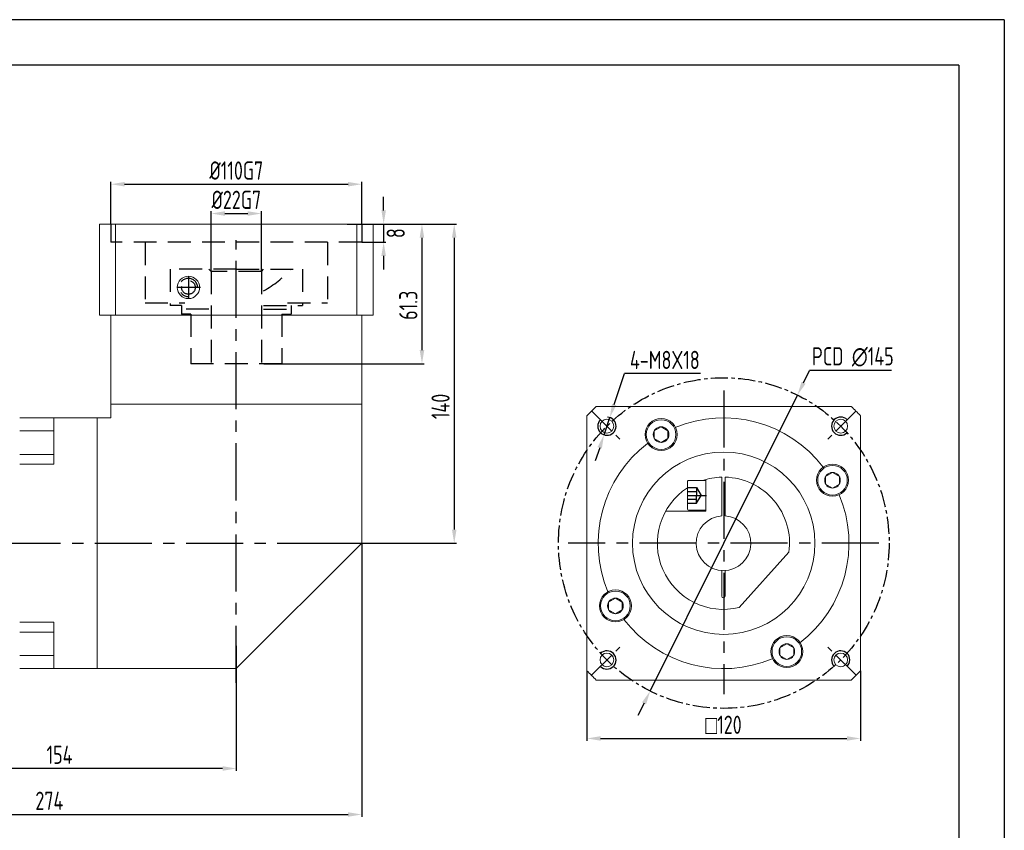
# Model space of a CAD drawing. Header units: millimetres. Extents: x -20 to 820, y -20 to 574.
# Tile 3 of 3: x 388 to 820, y 218 to 574. Entities that reach past the tile are written whole.
import ezdxf

# ---------------------------------------------------------------- set-up
doc = ezdxf.new("R2010")
doc.units = ezdxf.units.MM
doc.header["$LTSCALE"] = 20
doc.linetypes.add('CENTER', pattern=[2, 1.25, -0.25, 0.25, -0.25])
doc.linetypes.add('DASHED', pattern=[0.75, 0.5, -0.25])
doc.layers.get('0').update_dxf_attribs({"lineweight": 20})
doc.layers.add('1轮廓实线层', color=7, linetype='Continuous', lineweight=20)
for name, color, linetype in [('2细线层', 4, 'Continuous'), ('3中心线层', 1, 'CENTER'), ('4虚线层', 6, 'DASHED'), ('7标注层', 4, 'Continuous'), ('图框层', 7, 'Continuous')]:
    doc.layers.add(name, color=color, linetype=linetype)
doc.styles.get("Standard").update_dxf_attribs({"font": 'isocp.shx', "width": 0.8, "bigfont": 'gbcbig.shx'})
doc.styles.add('TH_GBDIM', font='isocp.shx', dxfattribs={"width": 0.8, "bigfont": 'gbcbig.shx'})
doc.dimstyles.new('TH_GBDIM', dxfattribs={"dimscale": 2, "dimtxt": 4, "dimasz": 3, "dimexe": 0.5, "dimexo": 0, "dimgap": 1, "dimtad": 1, "dimtoh": 1, "dimdec": 3, "dimdsep": 46, "dimtxsty": 'TH_GBDIM', "dimcen": 0, "dimclrd": 256, "dimclre": 256, "dimclrt": 256, "dimadec": 3, "dimazin": 2, "dimtfac": 0.714286, "dimtdec": 3, "dimtmove": 0, "dimatfit": 3, "dimfxl": 1, "dimtolj": 1, "dimtzin": 0, "dimlwd": -1, "dimarcsym": 0})
doc.dimstyles.new('TH_GBDIM$0', dxfattribs={"dimscale": 2, "dimtxt": 4, "dimasz": 3, "dimexe": 0.5, "dimexo": 0, "dimgap": 1, "dimtad": 1, "dimtoh": 1, "dimdec": 3, "dimdsep": 46, "dimtxsty": 'TH_GBDIM', "dimcen": 0, "dimclrd": 256, "dimclre": 256, "dimclrt": 256, "dimadec": 3, "dimazin": 2, "dimtfac": 0.714286, "dimtdec": 3, "dimtmove": 0, "dimatfit": 3, "dimfxl": 1, "dimtolj": 1, "dimtzin": 0, "dimlwd": -1, "dimarcsym": 0})

# ---------------------------------------------------------------- blocks, each defined once
blk = doc.blocks.new('A$C5D753234')
for p, q in [((-28.73, 3.96), (-6.94, 28.16)), ((-0.75, 23.25), (-0.75, 11.98)), ((0.75, 23.25), (0.75, 11.98)), ((-0.75, -11.98), (-0.75, -28.99)), ((0.75, -11.98), (0.75, -28.99)), ((7.75, -14), (7.75, -27.95)), ((7.75, -14), (25.4, -14))]:
    blk.add_line(p, q)
for centre, radius, start, end in [((0, 0), 29, 302.8952, 103.8516), ((0, 23.25), 0.75, 0, 180), ((0, 0), 12, 273.5833, 266.4167), ((0, 0), 29, 172.1484, 268.518), ((0, 0), 29, 271.482, 288.5086)]:
    blk.add_arc(centre, radius, start, end)
at = {"layer": '1轮廓实线层', "extrusion": (0, 1e-16, -1)}
for p, q in [((15.35, -14.5), (7.75, -14.5)), ((7.75, -14.5), (7.75, -21)), ((15.75, -21), (15.75, -14.9))]:
    blk.add_line(p, q, dxfattribs=at)
at = {"layer": '1轮廓实线层'}
for p, q in [((7.75, -27.5), (7.75, -21)), ((15.75, -21), (15.75, -27.1)), ((15.35, -27.5), (7.75, -27.5))]:
    blk.add_line(p, q, dxfattribs=at)
at = {"layer": '1轮廓实线层', "extrusion": (0, 1e-16, -1)}
blk.add_arc((-15.35, -14.9), 0.4, 90, 180, dxfattribs=at)
at = {"layer": '1轮廓实线层'}
blk.add_arc((15.35, -27.1), 0.4, 270, 0, dxfattribs=at)
at = {"layer": '3中心线层'}
blk.add_line((15.87, -21), (7.49, -21), dxfattribs=at)
at = {"layer": '4虚线层', "extrusion": (0, 1e-16, -1)}
for p, q in [((11.75, -17.57), (9.77, -21)), ((15.75, -17.57), (11.75, -17.57)), ((11.75, -17.57), (11.75, -21)), ((15.75, -19.3), (11.75, -19.3))]:
    blk.add_line(p, q, dxfattribs=at)
at = {"layer": '4虚线层'}
for p, q in [((11.75, -24.43), (9.77, -21)), ((11.75, -24.43), (11.75, -21)), ((15.75, -22.7), (11.75, -22.7)), ((15.75, -24.43), (11.75, -24.43))]:
    blk.add_line(p, q, dxfattribs=at)
blk = doc.blocks.new('A$C22961491')
at = {"layer": '1轮廓实线层'}
for p, q in [((-55.89, 60), (55.89, 60)), ((-60, -55.89), (-60, 55.89)), ((60, 55.89), (60, -55.89)), ((55.89, -60), (-55.89, -60))]:
    blk.add_line(p, q, dxfattribs=at)
for start, end in [(132.9703, 137.0297), (42.9703, 47.0297), (222.9703, 227.0297), (312.9703, 317.0297)]:
    blk.add_arc((0, 0), 82, start, end, dxfattribs=at)
at = {"layer": '3中心线层'}
for p, q in [((0, 66.95), (0, -66.13)), ((68.03, 0), (-68.16, 0))]:
    blk.add_line(p, q, dxfattribs=at)
blk = doc.blocks.new('*D21')
at = {"layer": '7标注层', "lineweight": -2}
for p, q in [((636.94, 288.49), (636.94, 257.76)), ((756.94, 288.49), (756.94, 257.76))]:
    blk.add_line(p, q, dxfattribs=at)
at = {"layer": '7标注层'}
blk.add_line((642.94, 258.76), (750.94, 258.76), dxfattribs=at)
for points in [[(642.94, 259.76), (642.94, 257.76), (636.94, 258.76)], [(750.94, 257.76), (750.94, 259.76), (756.94, 258.76)]]:
    blk.add_solid(points, dxfattribs=at)
at = {"layer": 'Defpoints', "color": 0}
for p in [(636.94, 288.49), (756.94, 288.49), (756.94, 258.76)]:
    blk.add_point(p, dxfattribs=at)
at = {"layer": '7标注层', "insert": (696.87, 264.76), "char_height": 8, "attachment_point": 5, "style": 'TH_GBDIM'}
blk.add_mtext('\\A1;{\\Famgdt;o}120', dxfattribs=at)
blk = doc.blocks.new('*D22')
at = {"layer": '7标注层', "lineweight": -2}
for p, q in [((472.17, 463.58), (472.17, 489.99)), ((494.17, 463.58), (494.17, 489.99))]:
    blk.add_line(p, q, dxfattribs=at)
at = {"layer": '7标注层'}
blk.add_line((478.17, 488.99), (488.17, 488.99), dxfattribs=at)
for points in [[(478.17, 489.99), (478.17, 487.99), (472.17, 488.99)], [(488.17, 487.99), (488.17, 489.99), (494.17, 488.99)]]:
    blk.add_solid(points, dxfattribs=at)
at = {"layer": 'Defpoints', "color": 0}
for p in [(494.17, 488.99), (472.17, 463.58), (494.17, 463.58)]:
    blk.add_point(p, dxfattribs=at)
at = {"layer": '7标注层', "insert": (483.17, 494.99), "char_height": 8, "attachment_point": 5}
blk.add_mtext('\\A1;{%%c22}{}{G7{\\H0.7x;}{}}', dxfattribs=at)
blk = doc.blocks.new('A$C27CB074C')
blk.add_circle((-33.5, -21), 4.9)
at = {"layer": '4虚线层'}
for p, q in [((-41.5, 0), (-41.5, 29)), ((-41.5, 29), (-25.5, 29)), ((-25.5, 12), (-25.5, 29)), ((-25.5, 24), (-21.8, 24)), ((-24, 12), (-24, 24)), ((-21.8, 20), (-21.8, 24)), ((-21.8, 20), (0, 20)), ((0, 20), (0, -20)), ((-40.5, 11), (-41.5, 12)), ((-40.5, 11), (0, 11)), ((-40.5, 11), (-40.5, -11)), ((-40.5, -11), (-41.5, -12)), ((-40.5, -11), (0, -11)), ((-24, -12), (-24, -24)), ((-33.5, -15.7), (-33.5, -26.1)), ((-38.4, -21), (-28.44, -21)), ((-21.8, -20), (-21.8, -24)), ((-21.8, -20), (0, -20)), ((-25.5, -24), (-25.5, -29)), ((-25.5, -24), (-21.8, -24)), ((-21.8, -23.68), (-22.12, -24)), ((-41.5, -29), (-25.5, -29))]:
    blk.add_line(p, q, dxfattribs=at)
at = {"layer": '4虚线层', "linetype": 'DASHED'}
blk.add_line((-41.5, 0), (-41.5, -29), dxfattribs=at)
at = {"layer": '4虚线层'}
blk.add_circle((-33.5, -21), 3, dxfattribs=at)
for centre, radius, start, end in [((-75.45, -12.71), 50, 29.619, 47.2422), ((-33.5, -21), 4, 90, 0)]:
    blk.add_arc(centre, radius, start, end, dxfattribs=at)
blk = doc.blocks.new('*D36')
at = {"layer": '7标注层', "lineweight": -2}
for p, q in [((531.84, 484.38), (565.59, 484.38)), ((495.22, 423.08), (565.59, 423.08))]:
    blk.add_line(p, q, dxfattribs=at)
at = {"layer": '7标注层'}
blk.add_line((564.59, 478.38), (564.59, 429.08), dxfattribs=at)
for points in [[(565.59, 478.38), (563.59, 478.38), (564.59, 484.38)], [(563.59, 429.08), (565.59, 429.08), (564.59, 423.08)]]:
    blk.add_solid(points, dxfattribs=at)
at = {"layer": 'Defpoints', "color": 0}
for p in [(531.84, 484.38), (495.22, 423.08), (564.59, 423.08)]:
    blk.add_point(p, dxfattribs=at)
at = {"layer": '7标注层', "insert": (558.59, 448.73), "char_height": 8, "attachment_point": 5, "rotation": 90}
blk.add_mtext('\\A1;{61.3}{}{{\\H0.7x;}{}}', dxfattribs=at)
blk = doc.blocks.new('*D38')
at = {"layer": '7标注层', "lineweight": -2}
for p, q in [((543.17, 484.38), (579.74, 484.38)), ((523.16, 344.38), (579.74, 344.38))]:
    blk.add_line(p, q, dxfattribs=at)
at = {"layer": '7标注层'}
blk.add_line((578.74, 478.38), (578.74, 350.38), dxfattribs=at)
for points in [[(579.74, 478.38), (577.74, 478.38), (578.74, 484.38)], [(577.74, 350.38), (579.74, 350.38), (578.74, 344.38)]]:
    blk.add_solid(points, dxfattribs=at)
at = {"layer": 'Defpoints', "color": 0}
for p in [(543.17, 484.38), (523.16, 344.38), (578.74, 344.38)]:
    blk.add_point(p, dxfattribs=at)
at = {"layer": '7标注层', "insert": (572.74, 404.38), "char_height": 8, "attachment_point": 5, "rotation": 90, "style": 'TH_GBDIM'}
blk.add_mtext('\\A1;140', dxfattribs=at)
blk = doc.blocks.new('*D39')
at = {"layer": '7标注层', "lineweight": -2}
for p, q in [((483.17, 299.33), (483.17, 244.59)), ((329.17, 270.38), (329.17, 244.59))]:
    blk.add_line(p, q, dxfattribs=at)
at = {"layer": '7标注层'}
blk.add_line((477.17, 245.59), (335.17, 245.59), dxfattribs=at)
for points in [[(335.17, 246.59), (335.17, 244.59), (329.17, 245.59)], [(477.17, 244.59), (477.17, 246.59), (483.17, 245.59)]]:
    blk.add_solid(points, dxfattribs=at)
at = {"layer": 'Defpoints', "color": 0}
for p in [(483.17, 299.33), (329.17, 270.38), (329.17, 245.59)]:
    blk.add_point(p, dxfattribs=at)
at = {"layer": '7标注层', "insert": (405.64, 251.59), "char_height": 8, "attachment_point": 5, "style": 'TH_GBDIM'}
blk.add_mtext('\\A1;154', dxfattribs=at)
blk = doc.blocks.new('HHJZVDX')
at = {"layer": '1轮廓实线层'}
for p, q in [((-55, 61), (-55, 0)), ((-55, 61), (55, 61)), ((55, 61), (55, 55)), ((61, 55), (55, 55)), ((61, -55), (61, 55)), ((61, 55), (95, 55)), ((80, 34.64), (80, 55)), ((95, 49.27), (80, 49.27)), ((95, 38.95), (80, 38.95)), ((95, 34.64), (80, 34.64)), ((-55, 0), (0, -55)), ((95, -34.64), (80, -34.64)), ((80, -34.64), (80, -55)), ((95, -38.95), (80, -38.95)), ((95, -49.27), (80, -49.27)), ((0, -55), (61, -55)), ((61, -55), (95, -55))]:
    blk.add_line(p, q, dxfattribs=at)
blk = doc.blocks.new('*D42')
at = {"layer": '7标注层', "lineweight": -2}
for p, q in [((428.17, 484.38), (428.17, 502.84)), ((538.17, 484.58), (538.17, 502.84))]:
    blk.add_line(p, q, dxfattribs=at)
at = {"layer": '7标注层'}
blk.add_line((434.17, 501.84), (532.17, 501.84), dxfattribs=at)
for points in [[(434.17, 502.84), (434.17, 500.84), (428.17, 501.84)], [(532.17, 500.84), (532.17, 502.84), (538.17, 501.84)]]:
    blk.add_solid(points, dxfattribs=at)
at = {"layer": 'Defpoints', "color": 0}
for p in [(538.17, 501.84), (428.17, 484.38), (538.17, 484.58)]:
    blk.add_point(p, dxfattribs=at)
at = {"layer": '7标注层', "insert": (483.17, 507.84), "char_height": 8, "attachment_point": 5}
blk.add_mtext('\\A1;{%%c110}{}{G7{\\H0.7x;}{}}', dxfattribs=at)
blk = doc.blocks.new('A$C30EF5B34')
at = {"layer": '4虚线层'}
for p, q in [((0, 55), (8, 55)), ((8, -55), (8, 55)), ((8, 40), (34.6, 40)), ((34.6, 40), (34.6, 22.5)), ((34.6, -22.5), (34.6, -40)), ((8, -40), (34.6, -40))]:
    blk.add_line(p, q, dxfattribs=at)
at = {"layer": '4虚线层', "linetype": 'DASHED'}
blk.add_line((0, -55), (8, -55), dxfattribs=at)
blk = doc.blocks.new('FGHGH')
at = {"color": 7, "linetype": 'Continuous'}
for p, q in [((-60, 79), (-60, 49)), ((-52.92, 79), (-60, 79)), ((-52.92, 39), (-52.92, 79)), ((-52.92, 79), (52.92, 79)), ((52.92, 79), (52.92, 39)), ((60, 79), (52.92, 79)), ((60, 49), (60, 79)), ((-60, 39), (-55, 39)), ((-30.72, 39), (-55, 39)), ((-55, 39), (-55, 0)), ((-19.21, 39), (-30.72, 39)), ((-19.21, 39), (19.21, 39)), ((19.21, 39), (30.72, 39)), ((55, 39), (30.72, 39)), ((60, 39), (55, 39)), ((55, 0), (55, 39)), ((-30.72, 0), (-55, 0)), ((30.72, 0), (-30.72, 0)), ((55, 0), (30.72, 0))]:
    blk.add_line(p, q, dxfattribs=at)
for points, knots in [([(-60, 49), (-60, 46.87), (-60, 44.9), (-60, 41.48), (-60, 40.04), (-60, 39)], [0, 0, 0, 0, 0.5, 0.5, 1, 1, 1, 1]), ([(60, 39), (60, 39.26), (60, 39.54), (60, 40.16), (60, 40.5), (60, 41.56), (60, 42.36), (60, 44.92), (60, 46.89), (60, 49)], [0, 0, 0, 0, 0.125, 0.125, 0.25, 0.25, 0.5, 0.5, 1, 1, 1, 1])]:
    blk.add_open_spline(points, degree=3, knots=knots, dxfattribs=at)
blk = doc.blocks.new('*D155')
at = {"layer": '7标注层'}
for p, q in [((-48.09, 60.75), (-43.55, 74.31)), ((-10.19, 74.31), (-43.55, 74.31)), ((-52.54, 47.47), (-50, 55.06)), ((-54.44, 41.78), (-56.35, 36.09))]:
    blk.add_line(p, q, dxfattribs=at)
at = {"layer": '7标注层', "lineweight": -2}
blk.add_arc((-51.27, 51.27), 4, 43.4192, 85.8472, dxfattribs=at)
at = {"layer": '7标注层'}
for points in [[(-49.04, 61.07), (-47.14, 60.43), (-50, 55.06)], [(-53.49, 41.47), (-55.39, 42.1), (-52.54, 47.47)]]:
    blk.add_solid(points, dxfattribs=at)
at = {"layer": 'Defpoints', "color": 0}
for p in [(-50, 55.06), (-52.54, 47.47)]:
    blk.add_point(p, dxfattribs=at)
at = {"layer": '7标注层', "insert": (-25.87, 80.31), "char_height": 8, "attachment_point": 5, "style": 'TH_GBDIM'}
blk.add_mtext('\\A1;4-M8X18', dxfattribs=at)
blk = doc.blocks.new('*D156')
at = {"layer": '7标注层'}
for p, q in [((34.97, 70.28), (37.64, 75.65)), ((73.56, 75.65), (37.64, 75.65)), ((-32.3, -64.91), (32.3, 64.91)), ((-34.97, -70.28), (-37.64, -75.65))]:
    blk.add_line(p, q, dxfattribs=at)
for points in [[(34.08, 70.73), (35.87, 69.83), (32.3, 64.91)], [(-34.08, -70.73), (-35.87, -69.83), (-32.3, -64.91)]]:
    blk.add_solid(points, dxfattribs=at)
at = {"layer": 'Defpoints', "color": 0}
for p in [(32.3, 64.91), (-32.3, -64.91)]:
    blk.add_point(p, dxfattribs=at)
at = {"layer": '7标注层', "insert": (56.6, 81.65), "char_height": 8, "attachment_point": 5, "style": 'TH_GBDIM'}
blk.add_mtext('\\A1;PCD ∅145', dxfattribs=at)
blk = doc.blocks.new('A$C3BEE515E')
at = {"layer": '1轮廓实线层'}
for centre in [(-27.5, 47.63), (47.63, 27.5), (-47.63, -27.5), (27.5, -47.63)]:
    blk.add_circle(centre, 7, dxfattribs=at)
blk = doc.blocks.new('FFGSG-S5FD5H')
at = {"layer": '1轮廓实线层', "extrusion": (1.22461e-16, 0, -1)}
blk.add_lwpolyline([(-861.24, 2217.08), (-858.24, 2218.81), (-858.24, 2222.21), (-861.24, 2223.94)], dxfattribs=at)
at = {"layer": '1轮廓实线层'}
blk.add_lwpolyline([(861.24, 2217.08), (864.24, 2218.81), (864.24, 2222.21), (861.24, 2223.94)], dxfattribs=at)
for radius in [6.5, 3.43]:
    blk.add_circle((861.24, 2220.51), radius, dxfattribs=at)
blk = doc.blocks.new('*D149')
at = {"layer": '7标注层'}
for p, q in [((547.79, 490.38), (547.79, 496.38)), ((547.79, 484.38), (547.79, 476.38)), ((547.79, 470.38), (547.79, 464.38))]:
    blk.add_line(p, q, dxfattribs=at)
at = {"layer": '7标注层', "lineweight": -2}
for p, q in [((538.17, 484.38), (548.79, 484.38)), ((538.17, 476.38), (548.79, 476.38))]:
    blk.add_line(p, q, dxfattribs=at)
at = {"layer": '7标注层'}
for points in [[(546.79, 490.38), (548.79, 490.38), (547.79, 484.38)], [(548.79, 470.38), (546.79, 470.38), (547.79, 476.38)]]:
    blk.add_solid(points, dxfattribs=at)
at = {"layer": 'Defpoints', "color": 0}
for p in [(538.17, 484.38), (538.17, 476.38), (547.79, 476.38)]:
    blk.add_point(p, dxfattribs=at)
at = {"layer": '7标注层', "insert": (553.08, 480.37), "char_height": 8, "attachment_point": 5, "rotation": 90, "style": 'TH_GBDIM'}
blk.add_mtext('\\A1;8', dxfattribs=at)
blk = doc.blocks.new('*D150')
at = {"layer": '7标注层', "lineweight": -2}
for p, q in [((538.17, 344.38), (538.17, 224.41)), ((264.17, 329.38), (264.17, 224.41))]:
    blk.add_line(p, q, dxfattribs=at)
at = {"layer": '7标注层', "color": 4}
blk.add_line((270.17, 225.41), (532.17, 225.41), dxfattribs=at)
for points in [[(270.17, 226.41), (270.17, 224.41), (264.17, 225.41)], [(532.17, 224.41), (532.17, 226.41), (538.17, 225.41)]]:
    blk.add_solid(points, dxfattribs=at)
at = {"layer": 'Defpoints', "color": 0}
for p in [(538.17, 344.38), (264.17, 329.38), (538.17, 225.41)]:
    blk.add_point(p, dxfattribs=at)
at = {"layer": '7标注层', "color": 4, "insert": (401.17, 231.41), "char_height": 8, "attachment_point": 5, "style": 'TH_GBDIM'}
blk.add_mtext('\\A1;274', dxfattribs=at)
blk = doc.blocks.new('A$C345466A3')
at = {"layer": '1轮廓实线层'}
for centre in [(-51.2652, 51.2652), (51.2652, 51.2652), (-51.2652, -51.2652), (51.2652, -51.2652)]:
    blk.add_circle(centre, 3, dxfattribs=at)
at = {"layer": '3中心线层', "ltscale": 0.5}
for p, q in [((-57.9828, 57.9828), (-45.4134, 45.4134)), ((57.9828, 57.9828), (45.4134, 45.4134)), ((-57.9828, -57.9828), (-45.4134, -45.4134)), ((57.9828, -57.9828), (45.4134, -45.4134))]:
    blk.add_line(p, q, dxfattribs=at)
at = {"layer": '3中心线层', "ltscale": 0.3}
blk.add_circle((0, 0), 72.5, dxfattribs=at)
at = {"layer": '7标注层', "ltscale": 0.2}
for centre, start, end in [((-51.2652, 51.2652), 135, 43.419226), ((51.2652, 51.2652), 45, 313.419226), ((-51.2652, -51.2652), 225, 133.419226), ((51.2652, -51.2652), 315, 223.419226)]:
    blk.add_arc(centre, 4, start, end, dxfattribs=at)
at = {"layer": '7标注层'}
dim = blk.add_diameter_dim_2p(p1=(-32.2989, -64.9079), p2=(32.2989, 64.9079), text='PCD <>', dimstyle='TH_GBDIM', override={"dimtol": 0, "dimlim": 0}, dxfattribs=at)
dim.commit()
dim.dimension.update_dxf_attribs({"geometry": '*D156', "text_midpoint": (56.6049, 81.6512)})
dim = blk.add_diameter_dim_2p(p1=(-52.5354, 47.4723), p2=(-49.9951, 55.0582), text='4-M8X18', dimstyle='TH_GBDIM', override={"dimgap": 1, "dimtad": 1, "dimtih": 0, "dimtoh": 1, "dimdec": 3, "dimlfac": 1, "dimse1": 0, "dimse2": 0, "dimsd1": 0, "dimsd2": 0, "dimtix": 0, "dimtofl": 1, "dimatfit": 3}, dxfattribs=at)
dim.commit()
dim.dimension.update_dxf_attribs({"geometry": '*D155', "text_midpoint": (-25.8687, 74.3083), "dimtype": 163})

msp = doc.modelspace()

# ---------------------------------------------------------------- linework, layer by layer
at = {"layer": '1轮廓实线层'}
msp.add_line((538.1652, 405.384), (428.1652, 405.384), dxfattribs=at)
msp.add_circle((696.9418, 344.3841), 40, dxfattribs=at)
for start, end in [(37.334095, 112.715495), (127.314173, 202.812812), (307.43461, 22.74836), (217.414496, 292.845169)]:
    msp.add_arc((696.8777, 344.3841), 55, start, end, dxfattribs=at)
at = {"layer": '2细线层'}
for q in [(-20, 574), (820, -20)]:
    msp.add_line((820, 574), q, dxfattribs=at)
at = {"layer": '3中心线层'}
for p, q in [((483.1652, 283.1972), (483.1652, 477.3666)), ((261.1203, 344.3841), (529.3429, 344.3841))]:
    msp.add_line(p, q, dxfattribs=at)
at = {"layer": '图框层'}
for q in [(0, 554), (800, 0)]:
    msp.add_line((800, 554), q, dxfattribs=at)

# ---------------------------------------------------------------- block references
for p in [(-191.7513, -1828.4581), (-116.5928, -1848.488), (-211.7812, -1903.6166), (-136.6227, -1923.6465)]:
    msp.add_blockref('FFGSG-S5FD5H', p)
at = {"layer": '1轮廓实线层', "xscale": -1}
for name, p in [('FGHGH', (483.1652, 405.384)), ('HHJZVDX', (483.1652, 344.384))]:
    msp.add_blockref(name, p, dxfattribs=at)
at = {"layer": '1轮廓实线层', "xscale": -1, "rotation": 90}
msp.add_blockref('A$C30EF5B34', (483.1652, 484.384), dxfattribs=at)
at = {"layer": '1轮廓实线层'}
for name, p, rotation in [('A$C27CB074C', (483.1652, 423.084), 270), ('A$C3BEE515E', (697.0489, 344.4598), 270.0774013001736)]:
    msp.add_blockref(name, p, dxfattribs=dict(at, rotation=rotation))
at = {"layer": '1轮廓实线层', "color": 1}
msp.add_blockref('A$C22961491', (696.9418, 344.3841), dxfattribs=at)
at = {"layer": '1轮廓实线层', "color": 1, "rotation": 180}
msp.add_blockref('A$C5D753234', (696.8135, 344.3841), dxfattribs=at)
at = {"layer": '3中心线层', "color": 1, "ltscale": 0.3}
msp.add_blockref('A$C345466A3', (696.9795, 344.4598), dxfattribs=at)

# ---------------------------------------------------------------- dimensions: what is measured, and where the dimension line sits
at = {"layer": '7标注层'}
for base, p1, p2, angle, text, picture, middle in [((538.1652, 501.8439), (428.1652, 484.384), (538.1652, 484.5797), 180, '{%%c<>}{}{G7{\\H0.7x;}{}}', '*D42', (483.1652, 501.8439)), ((494.1652, 488.9929), (472.1652, 463.584), (494.1652, 463.584), 180, '{%%c<>}{}{G7{\\H0.7x;}{}}', '*D22', (483.1652, 488.9929)), ((564.5862, 423.084), (531.8381, 484.384), (495.2152, 423.084), 270, '{<>}{}{{\\H0.7x;}{}}', '*D36', (564.5862, 448.734))]:
    dim = msp.add_linear_dim(base=base, p1=p1, p2=p2, angle=angle, text=text, dimstyle='TH_GBDIM', override={"dimtxsty": 'Standard'}, dxfattribs=at)
    dim.commit()
    dim.dimension.update_dxf_attribs({"geometry": picture, "text_midpoint": middle, "dimtype": 160})
dim = msp.add_linear_dim(base=(547.7925, 476.384), p1=(538.1652, 484.384), p2=(538.1652, 476.384), angle=90, dimstyle='TH_GBDIM$0', override={"dimscale": 2, "dimtmove": 2}, dxfattribs=at)
dim.commit()
dim.dimension.update_dxf_attribs({"geometry": '*D149', "text_midpoint": (553.0812, 480.3719), "dimtype": 160})
for base, p1, p2, angle, picture, middle in [((578.7357, 344.384), (543.1652, 484.384), (523.1606, 344.384), 90, '*D38', (578.7357, 404.384)), ((329.1652, 245.5943), (483.1652, 299.3269), (329.1652, 270.384), 180, '*D39', (405.6366, 245.5943))]:
    dim = msp.add_linear_dim(base=base, p1=p1, p2=p2, angle=angle, dimstyle='TH_GBDIM', dxfattribs=at)
    dim.commit()
    dim.dimension.update_dxf_attribs({"geometry": picture, "text_midpoint": middle, "dimtype": 160})
dim = msp.add_linear_dim(base=(538.1652, 225.415), p1=(264.1652, 329.384), p2=(538.1652, 344.384), dimstyle='TH_GBDIM$0', override={"dimscale": 2, "dimclrd": 4, "dimclrt": 4}, dxfattribs=at)
dim.commit()
dim.dimension.update_dxf_attribs({"geometry": '*D150', "text_midpoint": (401.1652, 231.415)})
at = {"layer": '7标注层', "color": 1}
dim = msp.add_linear_dim(base=(756.9418, 258.7637), p1=(636.9418, 288.4913), p2=(756.9418, 288.4913), text='{\\Famgdt;o}<>', dimstyle='TH_GBDIM', override={"dimtol": 0, "dimlim": 0}, dxfattribs=at)
dim.commit()
dim.dimension.update_dxf_attribs({"geometry": '*D21', "text_midpoint": (696.8655, 258.7637), "dimtype": 160})

doc.saveas('drawing.dxf')
